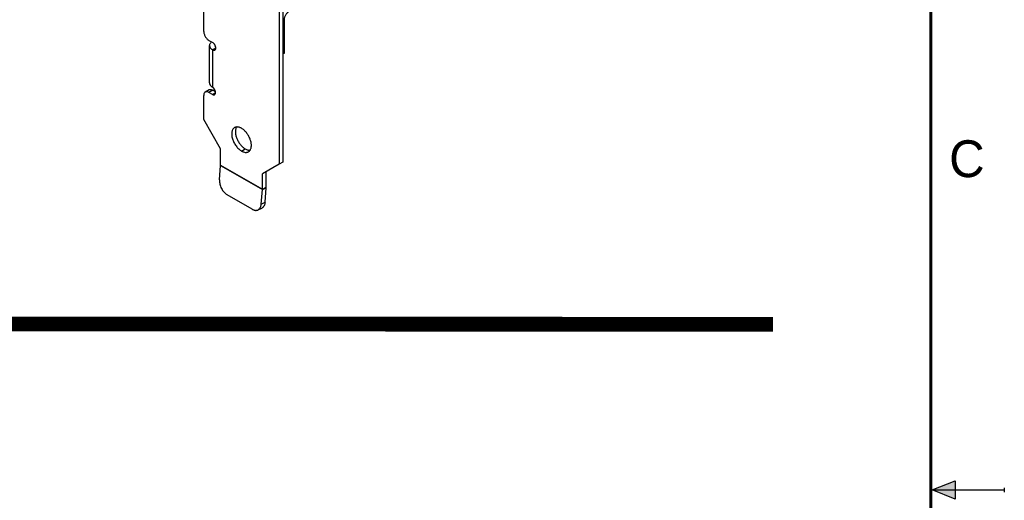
# Model space of a CAD drawing. Header units: inches. Extents: x 0 to 22, y 0 to 17.
# Tile 55 of 65: x 15.3 to 22, y 8.4 to 11.7. Entities that reach past the tile are written whole.
import ezdxf

# ---------------------------------------------------------------- set-up
doc = ezdxf.new("R2010")
doc.units = ezdxf.units.IN
doc.header["$LTSCALE"] = 1.21
doc.header["$MEASUREMENT"] = 0
doc.layers.get('0').update_dxf_attribs({"linetype": 'CONTINUOUS'})
doc.layers.add('COSMETIC', color=7, linetype='CONTINUOUS')
doc.layers.add('DETAIL', color=7, linetype='CONTINUOUS')
doc.styles.add('TEXTSTYLE_2', font='txt')

msp = doc.modelspace()

# ---------------------------------------------------------------- hatches: boundary and pattern name
at = {"linetype": 'CONTINUOUS'}
msp.add_hatch(color=2, dxfattribs=at).paths.add_polyline_path([(21.6663, 8.5625), (21.6663, 8.4375), (21.51, 8.5)])

# ---------------------------------------------------------------- linework, layer by layer
at = {"color": 3, "linetype": 'CONTINUOUS'}
for p, q in [((17.0732, 13.9918), (17.0732, 10.7128)), ((16.5605, 11.6146), (16.5605, 11.8943)), ((16.5959, 11.5534), (16.6214, 11.5387)), ((16.5999, 11.2644), (16.5999, 11.5191)), ((16.6214, 11.4897), (16.6206, 11.4901)), ((16.6206, 11.4901), (16.6206, 11.2353)), ((16.5605, 11.0153), (16.5605, 11.1803)), ((16.6192, 11.1872), (16.5959, 11.2007)), ((16.6751, 10.8169), (16.5605, 11.0153)), ((16.6751, 10.7067), (16.6751, 10.8169)), ((16.6679, 10.6057), (16.675, 10.7042)), ((16.675, 10.7042), (16.9586, 10.5404)), ((16.6751, 10.7067), (16.9586, 10.543)), ((17.0732, 10.7128), (16.9586, 10.6467)), ((16.9586, 10.543), (16.9586, 10.6467)), ((16.8899, 10.4067), (16.7195, 10.5051)), ((16.9514, 10.442), (16.9586, 10.5404))]:
    msp.add_line(p, q, dxfattribs=at)
at = {"color": 7, "linetype": 'CONTINUOUS'}
for p, q in [((17.0987, 14.0065), (17.0987, 10.7275)), ((17.1086, 11.4673), (17.1086, 11.6942)), ((16.6206, 11.4901), (16.6422, 11.5026)), ((16.6214, 11.4897), (16.6422, 11.5018)), ((17.0987, 11.4616), (17.1086, 11.4673)), ((16.5964, 11.2178), (16.5709, 11.2031)), ((16.6214, 11.2154), (16.5959, 11.2007)), ((16.6192, 11.2362), (16.6199, 11.2366)), ((16.6206, 11.2354), (16.6192, 11.2362)), ((16.6192, 11.1872), (16.6401, 11.1993)), ((16.6398, 11.2047), (16.6214, 11.2154)), ((16.8172, 10.8022), (16.8427, 10.8169)), ((17.0987, 10.7275), (17.0732, 10.7128)), ((16.9841, 10.5577), (16.9841, 10.6614)), ((16.9586, 10.543), (16.9841, 10.5577)), ((16.9586, 10.5404), (16.9839, 10.5525)), ((16.9768, 10.4541), (16.9839, 10.5525)), ((16.9514, 10.442), (16.9768, 10.4541)), ((16.9292, 10.4024), (16.9546, 10.4145))]:
    msp.add_line(p, q, dxfattribs=at)
at = {"color": 2, "linetype": 'CONTINUOUS'}
for p, q in [((21.51, 8.5), (21.6663, 8.5625)), ((21.51, 8.5), (22, 8.5)), ((21.6663, 8.4375), (21.51, 8.5)), ((21.6663, 8.5625), (21.6663, 8.4375)), ((22, 8.515), (22, 8.485))]:
    msp.add_line(p, q, dxfattribs=at)
at = {"color": 7, "linetype": 'CONTINUOUS', "const_width": 0.02}
msp.add_lwpolyline([(21.5, 0.5), (21.5, 16.5)], dxfattribs=at)
at = {"color": 3, "linetype": 'CONTINUOUS'}
for centre, radius, start, end in [((16.6528, 11.2911), 0.0644, 238.46725, 240.00588), ((16.6396, 10.7067), 0.0355, 355.8271, 359.93441), ((16.9231, 10.543), 0.0355, 355.8271, 359.93441)]:
    msp.add_arc(centre, radius, start, end, dxfattribs=at)
at = {"color": 7, "linetype": 'CONTINUOUS'}
msp.add_arc((16.912, 10.5578), 0.0721, 355.8271, 359.93441, dxfattribs=at)
for points, knots in [([(17.1086, 11.6942), (17.1086, 11.6969), (17.109, 11.7023), (17.1109, 11.7106), (17.114, 11.7189), (17.1181, 11.7271), (17.1231, 11.7347), (17.1288, 11.7416), (17.135, 11.7473), (17.1395, 11.7505), (17.1418, 11.7518)], [0, 0, 0, 0, 0.113949, 0.237318, 0.36704, 0.499995, 0.63295, 0.762675, 0.886047, 1, 1, 1, 1]), ([(16.6363, 11.5224), (16.6362, 11.5221), (16.636, 11.521), (16.6359, 11.5199), (16.6359, 11.5191)], [0, 0, 0, 0, 0.253138, 1, 1, 1, 1]), ([(16.6359, 11.5191), (16.6359, 11.5181), (16.6361, 11.5161), (16.6372, 11.5133), (16.639, 11.5106), (16.6406, 11.5089), (16.6414, 11.5082)], [0, 0, 0, 0, 0.229725, 0.46835, 0.723384, 1, 1, 1, 1]), ([(16.5964, 11.2178), (16.5972, 11.2183), (16.5989, 11.2191), (16.6017, 11.2199), (16.6047, 11.2202), (16.6091, 11.2201), (16.6148, 11.2187), (16.6192, 11.2166), (16.6214, 11.2154)], [0, 0, 0, 0, 0.108099, 0.218203, 0.332195, 0.451639, 0.710856, 1, 1, 1, 1]), ([(16.7845, 10.9656), (16.783, 10.9634), (16.7804, 10.9586), (16.7777, 10.9505), (16.7761, 10.9416), (16.7757, 10.9318), (16.7763, 10.9214), (16.7781, 10.9106), (16.781, 10.8995), (16.7862, 10.8844), (16.7933, 10.8698), (16.802, 10.856), (16.8092, 10.8463), (16.817, 10.8374), (16.8252, 10.8294), (16.8337, 10.8226), (16.8397, 10.8186), (16.8427, 10.8169)], [0, 0, 0, 0, 0.045232, 0.09382, 0.146179, 0.202441, 0.262443, 0.325851, 0.392143, 0.460694, 0.601559, 0.672407, 0.742419, 0.810842, 0.877009, 0.940278, 1, 1, 1, 1]), ([(16.8427, 10.8169), (16.8454, 10.8153), (16.8509, 10.8126), (16.8592, 10.8096), (16.8673, 10.8079), (16.8726, 10.8077), (16.8752, 10.8079)], [0, 0, 0, 0, 0.276843, 0.535594, 0.775986, 1, 1, 1, 1]), ([(16.9768, 10.4541), (16.9766, 10.4518), (16.9761, 10.4473), (16.9747, 10.4408), (16.9727, 10.4348), (16.9701, 10.4294), (16.967, 10.4246), (16.9633, 10.4205), (16.9592, 10.4171), (16.9562, 10.4153), (16.9546, 10.4145)], [0, 0, 0, 0, 0.145728, 0.284979, 0.417434, 0.543295, 0.663278, 0.778427, 0.890124, 1, 1, 1, 1])]:
    msp.add_open_spline(points, degree=3, knots=knots, dxfattribs=at)
at = {"color": 3, "linetype": 'CONTINUOUS'}
for points, knots in [([(16.5605, 11.6146), (16.5605, 11.6118), (16.5611, 11.606), (16.5631, 11.5972), (16.5664, 11.5883), (16.5707, 11.5797), (16.5761, 11.5716), (16.5821, 11.5643), (16.5887, 11.5581), (16.5935, 11.5548), (16.5959, 11.5534)], [0, 0, 0, 0, 0.114069, 0.237348, 0.366978, 0.499995, 0.633012, 0.762644, 0.885927, 1, 1, 1, 1]), ([(16.6134, 11.5432), (16.6113, 11.5415), (16.6075, 11.538), (16.6032, 11.532), (16.6009, 11.5267), (16.6, 11.5223), (16.5999, 11.5202), (16.5999, 11.5191)], [0, 0, 0, 0, 0.280179, 0.536116, 0.773047, 0.887193, 1, 1, 1, 1]), ([(16.5999, 11.5191), (16.5999, 11.5177), (16.6001, 11.515), (16.6011, 11.511), (16.6028, 11.5071), (16.6061, 11.5019), (16.6106, 11.4971), (16.616, 11.493), (16.6191, 11.491), (16.6206, 11.4901)], [0, 0, 0, 0, 0.108069, 0.218142, 0.3321, 0.451508, 0.710639, 0.851674, 1, 1, 1, 1]), ([(16.6419, 11.5082), (16.6417, 11.5097), (16.6409, 11.5128), (16.6392, 11.5173), (16.6371, 11.5217), (16.6345, 11.526), (16.6316, 11.5299), (16.6284, 11.5334), (16.625, 11.5363), (16.6226, 11.538), (16.6214, 11.5387)], [0, 0, 0, 0, 0.122709, 0.250607, 0.381528, 0.513052, 0.642802, 0.768598, 0.888359, 1, 1, 1, 1]), ([(16.6363, 11.4882), (16.637, 11.4886), (16.6382, 11.4895), (16.6398, 11.4913), (16.641, 11.4934), (16.6422, 11.4968), (16.6428, 11.5019), (16.6424, 11.506), (16.6419, 11.5082)], [0, 0, 0, 0, 0.101381, 0.205964, 0.316541, 0.435068, 0.699255, 1, 1, 1, 1]), ([(16.6214, 11.4897), (16.6227, 11.4889), (16.6253, 11.4877), (16.6293, 11.4867), (16.6325, 11.4868), (16.6348, 11.4874), (16.6359, 11.4879), (16.6363, 11.4882)], [0, 0, 0, 0, 0.289153, 0.548682, 0.781708, 0.891871, 1, 1, 1, 1]), ([(16.5999, 11.2644), (16.5999, 11.2631), (16.6001, 11.2604), (16.601, 11.2566), (16.6026, 11.2528), (16.6056, 11.2478), (16.6098, 11.2432), (16.6148, 11.2391), (16.6177, 11.2372), (16.6192, 11.2363)], [0, 0, 0, 0, 0.108941, 0.219751, 0.334198, 0.453772, 0.712215, 0.852532, 1, 1, 1, 1]), ([(16.5709, 11.2031), (16.5701, 11.2027), (16.5685, 11.2016), (16.5664, 11.1995), (16.5646, 11.1971), (16.5626, 11.1933), (16.5609, 11.1876), (16.5605, 11.1828), (16.5605, 11.1803)], [0, 0, 0, 0, 0.108102, 0.218207, 0.332201, 0.451646, 0.710861, 1, 1, 1, 1]), ([(16.5959, 11.2007), (16.5937, 11.2019), (16.5893, 11.204), (16.5836, 11.2054), (16.5793, 11.2055), (16.5763, 11.2052), (16.5735, 11.2044), (16.5717, 11.2036), (16.5709, 11.2031)], [0, 0, 0, 0, 0.289144, 0.548361, 0.667805, 0.781797, 0.891901, 1, 1, 1, 1]), ([(16.6192, 11.1872), (16.6205, 11.1864), (16.6232, 11.1852), (16.6272, 11.1842), (16.6304, 11.1843), (16.6327, 11.1849), (16.6337, 11.1854), (16.6342, 11.1857)], [0, 0, 0, 0, 0.28919, 0.548688, 0.781701, 0.891864, 1, 1, 1, 1]), ([(16.64, 11.2046), (16.6398, 11.2061), (16.6391, 11.2091), (16.6376, 11.2135), (16.6356, 11.2179), (16.6332, 11.2221), (16.6305, 11.2261), (16.6274, 11.2297), (16.6242, 11.2328), (16.6218, 11.2345), (16.6206, 11.2353)], [0, 0, 0, 0, 0.120504, 0.246586, 0.376243, 0.507197, 0.63717, 0.764029, 0.885692, 1, 1, 1, 1]), ([(16.6342, 11.1857), (16.6348, 11.1861), (16.636, 11.1869), (16.6375, 11.1886), (16.6387, 11.1906), (16.64, 11.1939), (16.6407, 11.1986), (16.6403, 11.2026), (16.64, 11.2046)], [0, 0, 0, 0, 0.102422, 0.20784, 0.318899, 0.437492, 0.700775, 1, 1, 1, 1]), ([(16.77, 10.9612), (16.7688, 10.9605), (16.7665, 10.959), (16.7624, 10.9554), (16.7579, 10.9497), (16.7539, 10.9415), (16.7514, 10.932), (16.7502, 10.9214), (16.7505, 10.9099), (16.7522, 10.8978), (16.7553, 10.8853), (16.7598, 10.8726), (16.7654, 10.8601), (16.7722, 10.848), (16.7799, 10.8366), (16.7884, 10.8261), (16.7975, 10.8167), (16.8071, 10.8087), (16.8138, 10.8042), (16.8172, 10.8022)], [0, 0, 0, 0, 0.021333, 0.042896, 0.087477, 0.13526, 0.18717, 0.243617, 0.304572, 0.369667, 0.43827, 0.50956, 0.582588, 0.656325, 0.729703, 0.801663, 0.871271, 0.937672, 1, 1, 1, 1]), ([(16.7847, 10.9656), (16.7821, 10.9654), (16.777, 10.9645), (16.7722, 10.9625), (16.77, 10.9612)], [0, 0, 0, 0, 0.508975, 1, 1, 1, 1]), ([(16.8172, 10.9565), (16.8145, 10.9581), (16.809, 10.9609), (16.8007, 10.9639), (16.7926, 10.9655), (16.7873, 10.9657), (16.7847, 10.9656)], [0, 0, 0, 0, 0.276843, 0.535594, 0.775986, 1, 1, 1, 1]), ([(16.8754, 10.8079), (16.8769, 10.8101), (16.8795, 10.8149), (16.8822, 10.8229), (16.8838, 10.8319), (16.8842, 10.8416), (16.8836, 10.852), (16.8818, 10.8628), (16.8789, 10.8739), (16.8737, 10.889), (16.8666, 10.9036), (16.8579, 10.9174), (16.8507, 10.9271), (16.8429, 10.936), (16.8347, 10.944), (16.8262, 10.9509), (16.8202, 10.9548), (16.8172, 10.9565)], [0, 0, 0, 0, 0.045232, 0.09382, 0.146179, 0.202441, 0.262443, 0.325851, 0.392143, 0.460694, 0.601559, 0.672407, 0.742419, 0.810842, 0.877009, 0.940278, 1, 1, 1, 1]), ([(16.8172, 10.8022), (16.8194, 10.801), (16.8236, 10.7988), (16.832, 10.7953), (16.8405, 10.7933), (16.8487, 10.793), (16.8543, 10.7936), (16.8597, 10.7951), (16.8629, 10.7967), (16.8645, 10.7975)], [0, 0, 0, 0, 0.148421, 0.289483, 0.548505, 0.667893, 0.781845, 0.891928, 1, 1, 1, 1]), ([(16.8645, 10.7975), (16.8656, 10.7982), (16.8676, 10.7995), (16.8715, 10.8028), (16.874, 10.8058), (16.8754, 10.8079)], [0, 0, 0, 0, 0.244721, 0.491693, 1, 1, 1, 1]), ([(16.6679, 10.6057), (16.6677, 10.6035), (16.6676, 10.5988), (16.668, 10.5893), (16.67, 10.577), (16.6744, 10.5623), (16.6806, 10.548), (16.6885, 10.5347), (16.6978, 10.5228), (16.7065, 10.5143), (16.7138, 10.5086), (16.7176, 10.5062), (16.7195, 10.5051)], [0, 0, 0, 0, 0.057605, 0.117461, 0.242547, 0.372772, 0.505347, 0.63717, 0.765207, 0.886858, 0.944636, 1, 1, 1, 1]), ([(16.9482, 10.4256), (16.9491, 10.4282), (16.9505, 10.4336), (16.9512, 10.4391), (16.9514, 10.442)], [0, 0, 0, 0, 0.485402, 1, 1, 1, 1]), ([(16.8899, 10.4067), (16.8916, 10.4058), (16.895, 10.404), (16.9003, 10.4018), (16.9055, 10.4003), (16.9106, 10.3994), (16.9156, 10.3992), (16.9204, 10.3996), (16.925, 10.4007), (16.9279, 10.4018), (16.9293, 10.4024)], [0, 0, 0, 0, 0.143047, 0.280204, 0.411406, 0.536913, 0.657452, 0.773987, 0.887717, 1, 1, 1, 1]), ([(16.9293, 10.4024), (16.9303, 10.403), (16.9324, 10.4041), (16.9364, 10.4069), (16.9409, 10.4114), (16.9452, 10.418), (16.9473, 10.423), (16.9482, 10.4256)], [0, 0, 0, 0, 0.116531, 0.23399, 0.474753, 0.728659, 1, 1, 1, 1])]:
    msp.add_open_spline(points, degree=3, knots=knots, dxfattribs=at)
at = {"layer": 'COSMETIC', "color": 4, "linetype": 'CONTINUOUS'}
for p, q in [((17.1086, 11.4673), (17.1086, 11.6942)), ((17.0987, 11.4616), (17.1086, 11.4673))]:
    msp.add_line(p, q, dxfattribs=at)
at = {"layer": 'DETAIL', "color": 7, "linetype": 'CONTINUOUS', "const_width": 0.1}
msp.add_lwpolyline([(1.4718, 9.6316), (20.428, 9.6256)], dxfattribs=at)

# ---------------------------------------------------------------- texts
at = {"color": 2, "linetype": 'CONTINUOUS', "insert": (21.625, 10.875), "char_height": 0.25, "width": 0.25, "attachment_point": 1, "line_spacing_factor": 0.9, "style": 'TEXTSTYLE_2'}
msp.add_mtext('C', dxfattribs=at)

doc.saveas('drawing.dxf')
